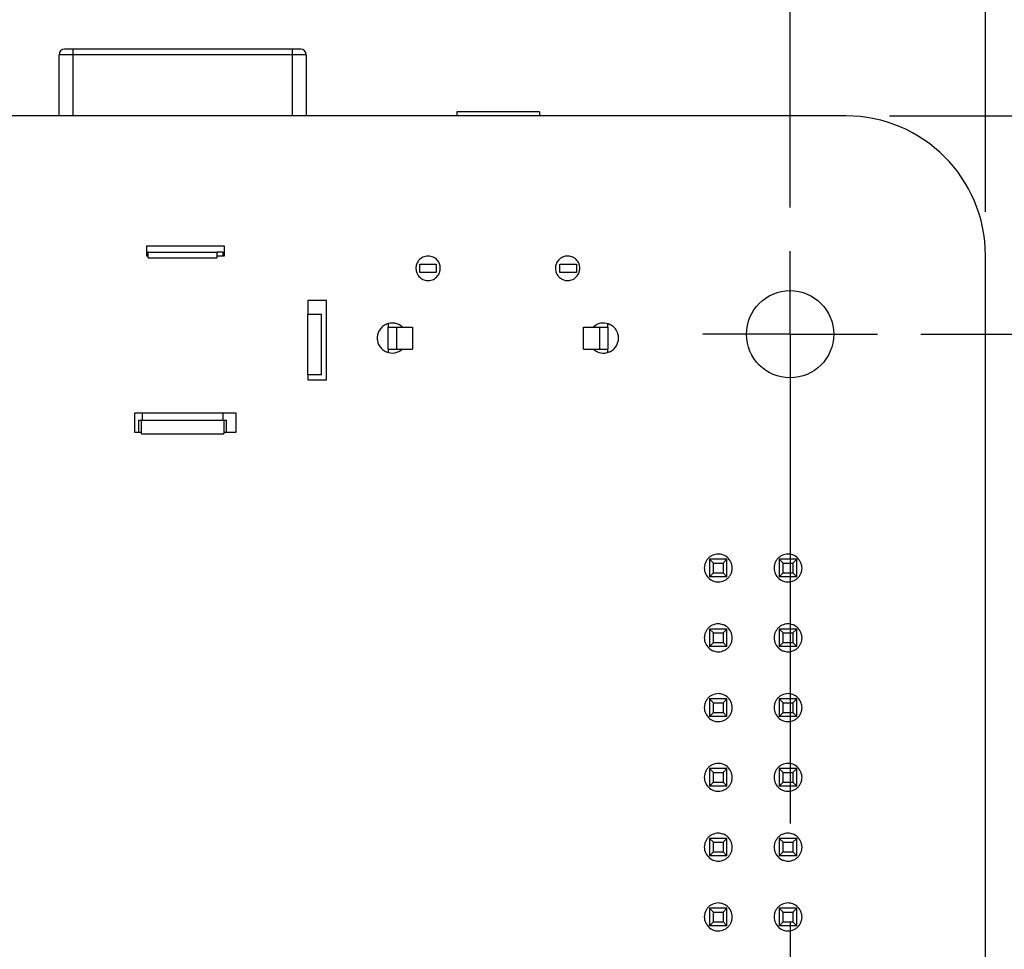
# Model space of a CAD drawing. Header units: inches. Extents: x 0 to 34, y 0 to 22.
# Tile 28 of 32: x 26.3 to 27.7, y 12.1 to 13.5. Entities that reach past the tile are written whole.
import ezdxf

# ---------------------------------------------------------------- set-up
doc = ezdxf.new("R2010")
doc.units = ezdxf.units.IN
doc.header["$LTSCALE"] = 1.87
doc.header["$MEASUREMENT"] = 0
doc.linetypes.add('CENTER', pattern=[0.6, 0.375, -0.075, 0.075, -0.075])
doc.layers.get('0').update_dxf_attribs({"linetype": 'CONTINUOUS'})
doc.layers.add('DEFAULT_1', color=7, linetype='CENTER')
doc.layers.add('DIMENSIONS', color=7, linetype='CONTINUOUS')
doc.styles.get("Standard").update_dxf_attribs({"font": 'txt', "width": 0.8})
doc.dimstyles.new('DIMSTYLE_4', dxfattribs={"dimtxt": 0.125, "dimasz": 0.18, "dimexe": 0.18, "dimexo": 0.0625, "dimgap": 0.09, "dimtad": 0, "dimtih": 1, "dimtoh": 1, "dimzin": 4, "dimdsep": 46, "dimtxsty": 'STANDARD', "dimblk": '_FILLED', "dimblk1": '_FILLED', "dimblk2": '_FILLED', "dimcen": 0.09, "dimadec": 0, "dimazin": 0, "dimtp": 0.02, "dimtm": 0.02, "dimtfac": 1, "dimtofl": 0, "dimtmove": 0, "dimatfit": 3, "dimldrblk": '_FILLED', "dimfxl": 1, "dimtolj": 1, "dimtzin": 4, "dimarcsym": 0})

# ---------------------------------------------------------------- blocks, each defined once
blk = doc.blocks.new('_FILLED')
at = {"color": 0, "linetype": 'BYBLOCK'}
blk.add_solid([(0, 0), (-1, 0.1736), (-1, -0.1736)], dxfattribs=at)
blk = doc.blocks.new('*D34')
at = {"layer": 'DIMENSIONS', "color": 2, "linetype": 'CONTINUOUS'}
for p, q in [((27.5454, 13.026), (28.5128, 13.026)), ((28.3878, 13.026), (28.3878, 10.9847)), ((28.3878, 8.506), (28.3878, 10.5472)), ((27.5454, 8.506), (28.5128, 8.506))]:
    blk.add_line(p, q, dxfattribs=at)
at = {"layer": 'DIMENSIONS', "color": 2, "linetype": 'CONTINUOUS', "xscale": 0.18, "yscale": 0.18, "zscale": 0.18}
for p, rotation in [((28.3878, 13.026), 90), ((28.3878, 8.506), 270)]:
    blk.add_blockref('_FILLED', p, dxfattribs=dict(at, rotation=rotation))
at = {"layer": 'DIMENSIONS', "color": 2, "linetype": 'CONTINUOUS', "insert": (28.3878, 10.9222), "char_height": 0.125, "width": 0.9, "attachment_point": 2, "line_spacing_factor": 0.9}
blk.add_mtext('(4.52{\\Ftxt.shx;\\W2.400000;\\H0.125000; })\\P[114.8]', dxfattribs=at)
blk = doc.blocks.new('*D35')
at = {"layer": 'DIMENSIONS', "color": 2, "linetype": 'CONTINUOUS'}
for p, q in [((27.5003, 13.339), (29.2628, 13.339)), ((29.1378, 13.339), (29.1378, 11.7111)), ((29.1378, 8.193), (29.1378, 11.2736)), ((27.5003, 8.193), (29.2628, 8.193))]:
    blk.add_line(p, q, dxfattribs=at)
at = {"layer": 'DIMENSIONS', "color": 2, "linetype": 'CONTINUOUS', "xscale": 0.18, "yscale": 0.18, "zscale": 0.18}
for p, rotation in [((29.1378, 13.339), 90), ((29.1378, 8.193), 270)]:
    blk.add_blockref('_FILLED', p, dxfattribs=dict(at, rotation=rotation))
at = {"layer": 'DIMENSIONS', "color": 2, "linetype": 'CONTINUOUS', "insert": (29.1378, 11.6486), "char_height": 0.125, "width": 0.9, "attachment_point": 2, "line_spacing_factor": 0.9}
blk.add_mtext('(5.15{\\Ftxt.shx;\\W2.400000;\\H0.125000; })\\P[130.7]', dxfattribs=at)
blk = doc.blocks.new('*D36')
at = {"layer": 'DIMENSIONS', "color": 2, "linetype": 'CONTINUOUS'}
for p, q in [((24.5778, 13.0644), (24.5778, 14.3096)), ((27.3578, 13.2075), (27.3578, 14.3096)), ((24.5778, 14.1846), (25.5053, 14.1846)), ((27.3578, 14.1846), (26.4303, 14.1846))]:
    blk.add_line(p, q, dxfattribs=at)
at = {"layer": 'DIMENSIONS', "color": 2, "linetype": 'CONTINUOUS', "xscale": 0.18, "yscale": 0.18, "zscale": 0.18, "rotation": 180}
blk.add_blockref('_FILLED', (24.5778, 14.1846), dxfattribs=at)
at = {"layer": 'DIMENSIONS', "color": 2, "linetype": 'CONTINUOUS', "xscale": 0.18, "yscale": 0.18, "zscale": 0.18}
blk.add_blockref('_FILLED', (27.3578, 14.1846), dxfattribs=at)
at = {"layer": 'DIMENSIONS', "color": 2, "linetype": 'CONTINUOUS', "insert": (25.9678, 14.2471), "char_height": 0.125, "width": 0.8, "attachment_point": 2, "line_spacing_factor": 0.9}
blk.add_mtext('(2.78{\\Ftxt.shx;\\W1.600000;\\H0.125000; })\\P[70.6]', dxfattribs=at)
blk = doc.blocks.new('*D37')
at = {"layer": 'DIMENSIONS', "color": 2, "linetype": 'CONTINUOUS'}
for p, q in [((24.3818, 13.2015), (24.3818, 15.0596)), ((27.6378, 13.2015), (27.6378, 15.0596)), ((24.3818, 14.9346), (25.5473, 14.9346)), ((27.6378, 14.9346), (26.4723, 14.9346))]:
    blk.add_line(p, q, dxfattribs=at)
at = {"layer": 'DIMENSIONS', "color": 2, "linetype": 'CONTINUOUS', "xscale": 0.18, "yscale": 0.18, "zscale": 0.18, "rotation": 180}
blk.add_blockref('_FILLED', (24.3818, 14.9346), dxfattribs=at)
at = {"layer": 'DIMENSIONS', "color": 2, "linetype": 'CONTINUOUS', "xscale": 0.18, "yscale": 0.18, "zscale": 0.18}
blk.add_blockref('_FILLED', (27.6378, 14.9346), dxfattribs=at)
at = {"layer": 'DIMENSIONS', "color": 2, "linetype": 'CONTINUOUS', "insert": (26.0098, 14.9971), "char_height": 0.125, "width": 0.8, "attachment_point": 2, "line_spacing_factor": 0.9}
blk.add_mtext('(3.26{\\Ftxt.shx;\\W1.600000;\\H0.125000; })\\P[82.7]', dxfattribs=at)

msp = doc.modelspace()

# ---------------------------------------------------------------- linework, layer by layer
at = {"color": 6, "linetype": 'CONTINUOUS'}
for p, q in [((26.3098, 13.339), (26.3098, 13.4267)), ((26.6641, 13.4267), (26.3098, 13.4267)), ((26.6562, 13.4346), (26.3176, 13.4346)), ((26.3295, 13.4346), (26.3295, 13.339)), ((26.6444, 13.339), (26.6444, 13.4346)), ((26.6641, 13.4267), (26.6641, 13.339)), ((26.8802, 13.345), (26.8802, 13.339)), ((26.9983, 13.345), (26.8802, 13.345)), ((26.9983, 13.345), (26.9983, 13.339)), ((27.4378, 13.339), (24.5818, 13.339)), ((26.5361, 13.1433), (26.4377, 13.1433)), ((26.4377, 13.1354), (26.5361, 13.1354)), ((27.6378, 8.393), (27.6378, 13.139)), ((26.827, 13.1147), (26.827, 13.1265)), ((26.827, 13.1265), (26.8506, 13.1265)), ((26.8506, 13.1147), (26.827, 13.1147)), ((26.8506, 13.1265), (26.8506, 13.1147)), ((27.0278, 13.1147), (27.0278, 13.1265)), ((27.0278, 13.1265), (27.0514, 13.1265)), ((27.0514, 13.1147), (27.0278, 13.1147)), ((27.0514, 13.1265), (27.0514, 13.1147)), ((26.6661, 13.0547), (26.6661, 12.9681)), ((26.6661, 13.0547), (26.6858, 13.0547)), ((26.6858, 12.9681), (26.6858, 13.0547)), ((26.7817, 13.0048), (26.7817, 13.0363)), ((26.7817, 13.0363), (26.8167, 13.0363)), ((26.7936, 13.0363), (26.7936, 13.0048)), ((27.0617, 13.0363), (27.0967, 13.0363)), ((27.0849, 13.0048), (27.0849, 13.0363)), ((27.0967, 13.0363), (27.0967, 13.0048)), ((26.7817, 13.0048), (26.8167, 13.0048)), ((27.0617, 13.0048), (27.0967, 13.0048)), ((26.6858, 12.9681), (26.6661, 12.9681)), ((26.5638, 12.9129), (26.418, 12.9129)), ((26.4239, 12.9031), (26.5499, 12.9031)), ((26.4279, 12.8834), (26.4279, 12.9031)), ((26.546, 12.9031), (26.546, 12.8834)), ((26.418, 12.8859), (26.4279, 12.8859)), ((26.4279, 12.8834), (26.546, 12.8834)), ((26.546, 12.8859), (26.5638, 12.8859)), ((27.2422, 12.7036), (27.2422, 12.6784)), ((27.2673, 12.7036), (27.2422, 12.7036)), ((27.2422, 12.7036), (27.2479, 12.6979)), ((27.2479, 12.6841), (27.2479, 12.6979)), ((27.2479, 12.6979), (27.2616, 12.6979)), ((27.2616, 12.6979), (27.2673, 12.7036)), ((27.2616, 12.6979), (27.2616, 12.6841)), ((27.2673, 12.6784), (27.2673, 12.7036)), ((27.3422, 12.7036), (27.3422, 12.6784)), ((27.3673, 12.7036), (27.3422, 12.7036)), ((27.3422, 12.7036), (27.3479, 12.6979)), ((27.3479, 12.6841), (27.3479, 12.6979)), ((27.3479, 12.6979), (27.3616, 12.6979)), ((27.3616, 12.6979), (27.3673, 12.7036)), ((27.3616, 12.6979), (27.3616, 12.6841)), ((27.3673, 12.6784), (27.3673, 12.7036)), ((27.2422, 12.6784), (27.2479, 12.6841)), ((27.2673, 12.6784), (27.2422, 12.6784)), ((27.2479, 12.6841), (27.2616, 12.6841)), ((27.2616, 12.6841), (27.2673, 12.6784)), ((27.3422, 12.6784), (27.3479, 12.6841)), ((27.3673, 12.6784), (27.3422, 12.6784)), ((27.3479, 12.6841), (27.3616, 12.6841)), ((27.3616, 12.6841), (27.3673, 12.6784)), ((27.2422, 12.6036), (27.2422, 12.5784)), ((27.2673, 12.6036), (27.2422, 12.6036)), ((27.2422, 12.6036), (27.2479, 12.5979)), ((27.2479, 12.5841), (27.2479, 12.5979)), ((27.2479, 12.5979), (27.2616, 12.5979)), ((27.2616, 12.5979), (27.2673, 12.6036)), ((27.2616, 12.5979), (27.2616, 12.5841)), ((27.2673, 12.5784), (27.2673, 12.6036)), ((27.3422, 12.6036), (27.3422, 12.5784)), ((27.3673, 12.6036), (27.3422, 12.6036)), ((27.3422, 12.6036), (27.3479, 12.5979)), ((27.3479, 12.5841), (27.3479, 12.5979)), ((27.3479, 12.5979), (27.3616, 12.5979)), ((27.3616, 12.5979), (27.3673, 12.6036)), ((27.3616, 12.5979), (27.3616, 12.5841)), ((27.3673, 12.5784), (27.3673, 12.6036)), ((27.2422, 12.5784), (27.2479, 12.5841)), ((27.2673, 12.5784), (27.2422, 12.5784)), ((27.2479, 12.5841), (27.2616, 12.5841)), ((27.2616, 12.5841), (27.2673, 12.5784)), ((27.3422, 12.5784), (27.3479, 12.5841)), ((27.3673, 12.5784), (27.3422, 12.5784)), ((27.3479, 12.5841), (27.3616, 12.5841)), ((27.3616, 12.5841), (27.3673, 12.5784)), ((27.2422, 12.5036), (27.2422, 12.4784)), ((27.2673, 12.5036), (27.2422, 12.5036)), ((27.2422, 12.5036), (27.2479, 12.4979)), ((27.2479, 12.4841), (27.2479, 12.4979)), ((27.2479, 12.4979), (27.2616, 12.4979)), ((27.2616, 12.4979), (27.2673, 12.5036)), ((27.2616, 12.4979), (27.2616, 12.4841)), ((27.2673, 12.4784), (27.2673, 12.5036)), ((27.3422, 12.5036), (27.3422, 12.4784)), ((27.3673, 12.5036), (27.3422, 12.5036)), ((27.3422, 12.5036), (27.3479, 12.4979)), ((27.3479, 12.4841), (27.3479, 12.4979)), ((27.3479, 12.4979), (27.3616, 12.4979)), ((27.3616, 12.4979), (27.3673, 12.5036)), ((27.3616, 12.4979), (27.3616, 12.4841)), ((27.3673, 12.4784), (27.3673, 12.5036)), ((27.2422, 12.4784), (27.2479, 12.4841)), ((27.2673, 12.4784), (27.2422, 12.4784)), ((27.2479, 12.4841), (27.2616, 12.4841)), ((27.2616, 12.4841), (27.2673, 12.4784)), ((27.3422, 12.4784), (27.3479, 12.4841)), ((27.3673, 12.4784), (27.3422, 12.4784)), ((27.3479, 12.4841), (27.3616, 12.4841)), ((27.3616, 12.4841), (27.3673, 12.4784)), ((27.2422, 12.4036), (27.2422, 12.3784)), ((27.2673, 12.4036), (27.2422, 12.4036)), ((27.2422, 12.4036), (27.2479, 12.3979)), ((27.2479, 12.3841), (27.2479, 12.3979)), ((27.2479, 12.3979), (27.2616, 12.3979)), ((27.2616, 12.3979), (27.2673, 12.4036)), ((27.2616, 12.3979), (27.2616, 12.3841)), ((27.2673, 12.3784), (27.2673, 12.4036)), ((27.3422, 12.4036), (27.3422, 12.3784)), ((27.3673, 12.4036), (27.3422, 12.4036)), ((27.3422, 12.4036), (27.3479, 12.3979)), ((27.3479, 12.3841), (27.3479, 12.3979)), ((27.3479, 12.3979), (27.3616, 12.3979)), ((27.3616, 12.3979), (27.3673, 12.4036)), ((27.3616, 12.3979), (27.3616, 12.3841)), ((27.3673, 12.3784), (27.3673, 12.4036)), ((27.2422, 12.3784), (27.2479, 12.3841)), ((27.2479, 12.3841), (27.2616, 12.3841)), ((27.2616, 12.3841), (27.2673, 12.3784)), ((27.3422, 12.3784), (27.3479, 12.3841)), ((27.3479, 12.3841), (27.3616, 12.3841)), ((27.3616, 12.3841), (27.3673, 12.3784)), ((27.2673, 12.3784), (27.2422, 12.3784)), ((27.3673, 12.3784), (27.3422, 12.3784)), ((27.2422, 12.3036), (27.2422, 12.2784)), ((27.2673, 12.3036), (27.2422, 12.3036)), ((27.2422, 12.3036), (27.2479, 12.2979)), ((27.2479, 12.2841), (27.2479, 12.2979)), ((27.2479, 12.2979), (27.2616, 12.2979)), ((27.2616, 12.2979), (27.2673, 12.3036)), ((27.2616, 12.2979), (27.2616, 12.2841)), ((27.2673, 12.2784), (27.2673, 12.3036)), ((27.3422, 12.3036), (27.3422, 12.2784)), ((27.3673, 12.3036), (27.3422, 12.3036)), ((27.3422, 12.3036), (27.3479, 12.2979)), ((27.3479, 12.2841), (27.3479, 12.2979)), ((27.3479, 12.2979), (27.3616, 12.2979)), ((27.3616, 12.2979), (27.3673, 12.3036)), ((27.3616, 12.2979), (27.3616, 12.2841)), ((27.3673, 12.2784), (27.3673, 12.3036)), ((27.2422, 12.2784), (27.2479, 12.2841)), ((27.2479, 12.2841), (27.2616, 12.2841)), ((27.2616, 12.2841), (27.2673, 12.2784)), ((27.3422, 12.2784), (27.3479, 12.2841)), ((27.3479, 12.2841), (27.3616, 12.2841)), ((27.3616, 12.2841), (27.3673, 12.2784)), ((27.2673, 12.2784), (27.2422, 12.2784)), ((27.3673, 12.2784), (27.3422, 12.2784)), ((27.2422, 12.2036), (27.2422, 12.1784)), ((27.2673, 12.2036), (27.2422, 12.2036)), ((27.2422, 12.2036), (27.2479, 12.1979)), ((27.2479, 12.1841), (27.2479, 12.1979)), ((27.2479, 12.1979), (27.2616, 12.1979)), ((27.2616, 12.1979), (27.2673, 12.2036)), ((27.2616, 12.1979), (27.2616, 12.1841)), ((27.2673, 12.1784), (27.2673, 12.2036)), ((27.3422, 12.2036), (27.3422, 12.1784)), ((27.3673, 12.2036), (27.3422, 12.2036)), ((27.3422, 12.2036), (27.3479, 12.1979)), ((27.3479, 12.1841), (27.3479, 12.1979)), ((27.3479, 12.1979), (27.3616, 12.1979)), ((27.3616, 12.1979), (27.3673, 12.2036)), ((27.3616, 12.1979), (27.3616, 12.1841)), ((27.3673, 12.1784), (27.3673, 12.2036)), ((27.2422, 12.1784), (27.2479, 12.1841)), ((27.2479, 12.1841), (27.2616, 12.1841)), ((27.2616, 12.1841), (27.2673, 12.1784)), ((27.3422, 12.1784), (27.3479, 12.1841)), ((27.3479, 12.1841), (27.3616, 12.1841)), ((27.3616, 12.1841), (27.3673, 12.1784)), ((27.2673, 12.1784), (27.2422, 12.1784)), ((27.3673, 12.1784), (27.3422, 12.1784))]:
    msp.add_line(p, q, dxfattribs=at)
at = {"color": 7, "linetype": 'CONTINUOUS'}
for p, q in [((26.4349, 13.1525), (26.4349, 13.1385)), ((26.547, 13.1525), (26.4349, 13.1525)), ((26.4377, 13.1437), (26.4349, 13.1437)), ((26.4377, 13.1354), (26.4377, 13.1433)), ((26.545, 13.1437), (26.5361, 13.1437)), ((26.5361, 13.1433), (26.5361, 13.1354)), ((26.545, 13.1385), (26.545, 13.1437)), ((26.547, 13.1385), (26.547, 13.1525)), ((26.4349, 13.1385), (26.4377, 13.1385)), ((26.5361, 13.1385), (26.547, 13.1385)), ((26.6664, 13.0746), (26.6664, 13.0547)), ((26.6934, 13.0746), (26.6664, 13.0746)), ((26.6934, 12.9605), (26.6934, 13.0746)), ((26.7817, 13.041), (26.7817, 13.0363)), ((26.8167, 13.0363), (26.8167, 13.0048)), ((27.0617, 13.0048), (27.0617, 13.0363)), ((27.0967, 13.0363), (27.0967, 13.0408)), ((26.7817, 13.0048), (26.7817, 13.0002)), ((27.0967, 13.0003), (27.0967, 13.0048)), ((26.6664, 12.9681), (26.6664, 12.9605)), ((26.6664, 12.9605), (26.6934, 12.9605)), ((26.418, 12.9129), (26.418, 12.8859)), ((26.4239, 12.9031), (26.4239, 12.8859)), ((26.4289, 12.9129), (26.4289, 12.9031)), ((26.545, 12.9031), (26.545, 12.9129)), ((26.5499, 12.8859), (26.5499, 12.9031)), ((26.5638, 12.8859), (26.5638, 12.9129))]:
    msp.add_line(p, q, dxfattribs=at)
at = {"color": 6, "linetype": 'CONTINUOUS'}
msp.add_circle((27.3578, 13.026), 0.0625, dxfattribs=at)
for centre, radius, start, end in [((26.3176, 13.4267), 0.00787, 90, 180), ((26.6562, 13.4267), 0.00787, 0, 90), ((27.4378, 13.139), 0.2, 0, 90)]:
    msp.add_arc(centre, radius, start, end, dxfattribs=at)
at = {"color": 7, "linetype": 'CONTINUOUS'}
for centre, radius, start, end in [((26.838, 13.1211), 0.0165, 154.1972, 157.3113), ((26.8388, 13.1205), 0.0176, 76.9712, 102.5636), ((26.8398, 13.1212), 0.0163, 25.6456, 29.2806), ((26.8397, 13.12), 0.0165, 334.1972, 337.3113), ((27.0396, 13.12), 0.0166, 334.202, 337.9208), ((26.8378, 13.1199), 0.0163, 205.6456, 209.2806), ((26.8388, 13.1206), 0.0176, 256.9712, 282.5636), ((27.0379, 13.12), 0.0164, 205.6541, 210.9993), ((26.7873, 13.0205), 0.0216, 47.6452, 112.641), ((27.0903, 13.0206), 0.0215, 70.1123, 132.4524), ((27.0904, 13.0208), 0.0213, 67.2881, 70.1324), ((26.7873, 13.0206), 0.0215, 247.3307, 312.4383), ((27.0903, 13.0206), 0.0216, 227.6452, 292.205), ((27.0904, 13.0203), 0.0213, 292.2506, 294.4426), ((27.2549, 12.691), 0.0201, 166.9746, 192.5694), ((27.2548, 12.691), 0.0201, 346.9746, 12.5694), ((27.3549, 12.691), 0.0201, 166.9746, 192.5694), ((27.3548, 12.691), 0.0201, 346.9746, 12.5694), ((27.2549, 12.591), 0.0201, 166.9746, 192.5694), ((27.2548, 12.591), 0.0201, 346.9746, 12.5694), ((27.3549, 12.591), 0.0201, 166.9746, 192.5694), ((27.3548, 12.591), 0.0201, 346.9746, 12.5694), ((27.2549, 12.491), 0.0201, 166.9746, 192.5694), ((27.2548, 12.491), 0.0201, 346.9746, 12.5694), ((27.3549, 12.491), 0.0201, 166.9746, 192.5694), ((27.3548, 12.491), 0.0201, 346.9746, 12.5694), ((27.2549, 12.391), 0.0201, 166.9746, 192.5694), ((27.2548, 12.391), 0.0201, 346.9746, 12.5694), ((27.3549, 12.391), 0.0201, 166.9746, 192.5694), ((27.3548, 12.391), 0.0201, 346.9746, 12.5694), ((27.2549, 12.291), 0.0201, 166.9746, 192.5694), ((27.2548, 12.291), 0.0201, 346.9746, 12.5694), ((27.3549, 12.291), 0.0201, 166.9746, 192.5694), ((27.3548, 12.291), 0.0201, 346.9746, 12.5694), ((27.2549, 12.191), 0.0201, 166.9746, 192.5694), ((27.2548, 12.191), 0.0201, 346.9746, 12.5694), ((27.3549, 12.191), 0.0201, 166.9746, 192.5694), ((27.3548, 12.191), 0.0201, 346.9746, 12.5694)]:
    msp.add_arc(centre, radius, start, end, dxfattribs=at)
for points, knots in [([(26.8228, 13.1275), (26.8225, 13.1269), (26.8217, 13.1247), (26.8214, 13.1223), (26.8213, 13.1206)], [0, 0, 0, 0, 0.250656, 1, 1, 1, 1]), ([(26.835, 13.1376), (26.8325, 13.1371), (26.8277, 13.1348), (26.8243, 13.1306), (26.8231, 13.1283)], [0, 0, 0, 0, 0.499946, 1, 1, 1, 1]), ([(26.8541, 13.1292), (26.8529, 13.1313), (26.8496, 13.135), (26.8451, 13.1371), (26.8428, 13.1376)], [0, 0, 0, 0, 0.500148, 1, 1, 1, 1]), ([(26.8563, 13.1206), (26.8563, 13.1212), (26.8561, 13.1239), (26.8554, 13.1265), (26.8545, 13.1283)], [0, 0, 0, 0, 0.249992, 1, 1, 1, 1]), ([(27.0231, 13.1283), (27.0228, 13.1277), (27.0218, 13.1252), (27.0214, 13.1226), (27.0213, 13.1206)], [0, 0, 0, 0, 0.250662, 1, 1, 1, 1]), ([(27.0428, 13.1376), (27.0409, 13.138), (27.0379, 13.1382), (27.0341, 13.1375), (27.0304, 13.1361), (27.0263, 13.1333), (27.024, 13.1301), (27.0231, 13.1283)], [0, 0, 0, 0, 0.249813, 0.375088, 0.500335, 0.750258, 1, 1, 1, 1]), ([(27.0543, 13.1288), (27.0532, 13.1309), (27.0498, 13.1349), (27.0452, 13.137), (27.0428, 13.1376)], [0, 0, 0, 0, 0.500091, 1, 1, 1, 1]), ([(27.0563, 13.1206), (27.0563, 13.122), (27.0559, 13.1248), (27.055, 13.1275), (27.0543, 13.1288)], [0, 0, 0, 0, 0.499865, 1, 1, 1, 1]), ([(26.8213, 13.1206), (26.8214, 13.1199), (26.8215, 13.1173), (26.8223, 13.1146), (26.8231, 13.1129)], [0, 0, 0, 0, 0.249992, 1, 1, 1, 1]), ([(26.8549, 13.1136), (26.8551, 13.1142), (26.8559, 13.1164), (26.8563, 13.1188), (26.8563, 13.1206)], [0, 0, 0, 0, 0.250656, 1, 1, 1, 1]), ([(27.0213, 13.1206), (27.0214, 13.1199), (27.0215, 13.1173), (27.0223, 13.1146), (27.0231, 13.1129)], [0, 0, 0, 0, 0.249992, 1, 1, 1, 1]), ([(27.055, 13.1138), (27.0552, 13.1143), (27.0559, 13.1165), (27.0563, 13.1188), (27.0563, 13.1206)], [0, 0, 0, 0, 0.250662, 1, 1, 1, 1]), ([(26.8236, 13.1119), (26.8248, 13.1099), (26.8281, 13.1061), (26.8325, 13.1041), (26.8349, 13.1035)], [0, 0, 0, 0, 0.500148, 1, 1, 1, 1]), ([(26.8427, 13.1035), (26.8452, 13.104), (26.85, 13.1063), (26.8534, 13.1105), (26.8545, 13.1128)], [0, 0, 0, 0, 0.499946, 1, 1, 1, 1]), ([(27.0238, 13.1115), (27.0248, 13.11), (27.0272, 13.1071), (27.0311, 13.1047), (27.0345, 13.1035), (27.0381, 13.1029), (27.0409, 13.1031), (27.0427, 13.1035)], [0, 0, 0, 0, 0.249901, 0.499752, 0.624933, 0.750175, 1, 1, 1, 1]), ([(27.0427, 13.1035), (27.0452, 13.104), (27.05, 13.1063), (27.0534, 13.1105), (27.0545, 13.1128)], [0, 0, 0, 0, 0.499946, 1, 1, 1, 1]), ([(26.779, 13.0404), (26.7771, 13.0396), (26.7735, 13.0374), (26.7699, 13.0334), (26.7678, 13.0298), (26.7663, 13.0258), (26.7659, 13.0227), (26.7658, 13.0206)], [0, 0, 0, 0, 0.249789, 0.499725, 0.624977, 0.750245, 1, 1, 1, 1]), ([(27.1118, 13.0206), (27.1118, 13.0227), (27.1113, 13.0258), (27.1099, 13.0298), (27.1078, 13.0334), (27.1042, 13.0374), (27.1006, 13.0396), (27.0986, 13.0404)], [0, 0, 0, 0, 0.249772, 0.375021, 0.500265, 0.750209, 1, 1, 1, 1]), ([(26.7658, 13.0206), (26.7659, 13.0185), (26.7663, 13.0153), (26.7678, 13.0114), (26.7699, 13.0077), (26.7735, 13.0037), (26.7771, 13.0015), (26.779, 13.0007)], [0, 0, 0, 0, 0.249772, 0.375021, 0.500265, 0.750209, 1, 1, 1, 1]), ([(27.0992, 13.001), (27.1011, 13.0018), (27.1046, 13.0041), (27.108, 13.008), (27.11, 13.0116), (27.1114, 13.0154), (27.1118, 13.0185), (27.1118, 13.0206)], [0, 0, 0, 0, 0.249813, 0.499757, 0.62499, 0.750254, 1, 1, 1, 1]), ([(27.2548, 12.711), (27.2519, 12.7109), (27.2473, 12.7099), (27.2423, 12.7068), (27.2401, 12.7046), (27.2392, 12.7035)], [0, 0, 0, 0, 0.498435, 0.749037, 1, 1, 1, 1]), ([(27.2636, 12.7089), (27.2629, 12.7093), (27.2601, 12.7104), (27.2571, 12.7109), (27.2548, 12.711)], [0, 0, 0, 0, 0.250778, 1, 1, 1, 1]), ([(27.2743, 12.6953), (27.2737, 12.6982), (27.2711, 12.7038), (27.2663, 12.7077), (27.2636, 12.7089)], [0, 0, 0, 0, 0.499977, 1, 1, 1, 1]), ([(27.3548, 12.711), (27.3519, 12.7109), (27.3473, 12.7099), (27.3423, 12.7068), (27.3401, 12.7046), (27.3392, 12.7035)], [0, 0, 0, 0, 0.498435, 0.749037, 1, 1, 1, 1]), ([(27.3636, 12.7089), (27.3629, 12.7093), (27.3601, 12.7104), (27.3571, 12.7109), (27.3548, 12.711)], [0, 0, 0, 0, 0.250778, 1, 1, 1, 1]), ([(27.3743, 12.6953), (27.3737, 12.6982), (27.3711, 12.7038), (27.3663, 12.7077), (27.3636, 12.7089)], [0, 0, 0, 0, 0.499977, 1, 1, 1, 1]), ([(27.2392, 12.7035), (27.2383, 12.7023), (27.2367, 12.6998), (27.2357, 12.6969), (27.2353, 12.6955)], [0, 0, 0, 0, 0.500181, 1, 1, 1, 1]), ([(27.3392, 12.7035), (27.3383, 12.7023), (27.3367, 12.6998), (27.3357, 12.6969), (27.3353, 12.6955)], [0, 0, 0, 0, 0.500181, 1, 1, 1, 1]), ([(27.2353, 12.6866), (27.236, 12.6837), (27.2386, 12.6782), (27.2434, 12.6743), (27.2461, 12.673)], [0, 0, 0, 0, 0.499977, 1, 1, 1, 1]), ([(27.2548, 12.671), (27.2578, 12.671), (27.2623, 12.672), (27.2674, 12.6752), (27.2695, 12.6773), (27.2705, 12.6785)], [0, 0, 0, 0, 0.498435, 0.749037, 1, 1, 1, 1]), ([(27.2705, 12.6785), (27.2714, 12.6796), (27.273, 12.6822), (27.274, 12.685), (27.2743, 12.6864)], [0, 0, 0, 0, 0.500181, 1, 1, 1, 1]), ([(27.3353, 12.6866), (27.336, 12.6837), (27.3386, 12.6782), (27.3434, 12.6743), (27.3461, 12.673)], [0, 0, 0, 0, 0.499977, 1, 1, 1, 1]), ([(27.3548, 12.671), (27.3578, 12.671), (27.3623, 12.672), (27.3674, 12.6752), (27.3695, 12.6773), (27.3705, 12.6785)], [0, 0, 0, 0, 0.498435, 0.749037, 1, 1, 1, 1]), ([(27.3705, 12.6785), (27.3714, 12.6796), (27.373, 12.6822), (27.374, 12.685), (27.3743, 12.6864)], [0, 0, 0, 0, 0.500181, 1, 1, 1, 1]), ([(27.2461, 12.673), (27.2467, 12.6727), (27.2495, 12.6715), (27.2526, 12.671), (27.2548, 12.671)], [0, 0, 0, 0, 0.250778, 1, 1, 1, 1]), ([(27.3461, 12.673), (27.3467, 12.6727), (27.3495, 12.6715), (27.3526, 12.671), (27.3548, 12.671)], [0, 0, 0, 0, 0.250778, 1, 1, 1, 1]), ([(27.2548, 12.611), (27.2519, 12.6109), (27.2473, 12.6099), (27.2423, 12.6068), (27.2401, 12.6046), (27.2392, 12.6035)], [0, 0, 0, 0, 0.498435, 0.749037, 1, 1, 1, 1]), ([(27.2636, 12.6089), (27.2629, 12.6093), (27.2601, 12.6104), (27.2571, 12.6109), (27.2548, 12.611)], [0, 0, 0, 0, 0.250778, 1, 1, 1, 1]), ([(27.2743, 12.5953), (27.2737, 12.5982), (27.2711, 12.6038), (27.2663, 12.6077), (27.2636, 12.6089)], [0, 0, 0, 0, 0.499977, 1, 1, 1, 1]), ([(27.3548, 12.611), (27.3519, 12.6109), (27.3473, 12.6099), (27.3423, 12.6068), (27.3401, 12.6046), (27.3392, 12.6035)], [0, 0, 0, 0, 0.498435, 0.749037, 1, 1, 1, 1]), ([(27.3636, 12.6089), (27.3629, 12.6093), (27.3601, 12.6104), (27.3571, 12.6109), (27.3548, 12.611)], [0, 0, 0, 0, 0.250778, 1, 1, 1, 1]), ([(27.3743, 12.5953), (27.3737, 12.5982), (27.3711, 12.6038), (27.3663, 12.6077), (27.3636, 12.6089)], [0, 0, 0, 0, 0.499977, 1, 1, 1, 1]), ([(27.2392, 12.6035), (27.2383, 12.6023), (27.2367, 12.5998), (27.2357, 12.5969), (27.2353, 12.5955)], [0, 0, 0, 0, 0.500181, 1, 1, 1, 1]), ([(27.3392, 12.6035), (27.3383, 12.6023), (27.3367, 12.5998), (27.3357, 12.5969), (27.3353, 12.5955)], [0, 0, 0, 0, 0.500181, 1, 1, 1, 1]), ([(27.2353, 12.5866), (27.236, 12.5837), (27.2386, 12.5782), (27.2434, 12.5743), (27.2461, 12.573)], [0, 0, 0, 0, 0.499977, 1, 1, 1, 1]), ([(27.2548, 12.571), (27.2578, 12.571), (27.2623, 12.572), (27.2674, 12.5752), (27.2695, 12.5773), (27.2705, 12.5785)], [0, 0, 0, 0, 0.498435, 0.749037, 1, 1, 1, 1]), ([(27.2705, 12.5785), (27.2714, 12.5796), (27.273, 12.5822), (27.274, 12.585), (27.2743, 12.5864)], [0, 0, 0, 0, 0.500181, 1, 1, 1, 1]), ([(27.3353, 12.5866), (27.336, 12.5837), (27.3386, 12.5782), (27.3434, 12.5743), (27.3461, 12.573)], [0, 0, 0, 0, 0.499977, 1, 1, 1, 1]), ([(27.3548, 12.571), (27.3578, 12.571), (27.3623, 12.572), (27.3674, 12.5752), (27.3695, 12.5773), (27.3705, 12.5785)], [0, 0, 0, 0, 0.498435, 0.749037, 1, 1, 1, 1]), ([(27.3705, 12.5785), (27.3714, 12.5796), (27.373, 12.5822), (27.374, 12.585), (27.3743, 12.5864)], [0, 0, 0, 0, 0.500181, 1, 1, 1, 1]), ([(27.2461, 12.573), (27.2467, 12.5727), (27.2495, 12.5715), (27.2526, 12.571), (27.2548, 12.571)], [0, 0, 0, 0, 0.250778, 1, 1, 1, 1]), ([(27.3461, 12.573), (27.3467, 12.5727), (27.3495, 12.5715), (27.3526, 12.571), (27.3548, 12.571)], [0, 0, 0, 0, 0.250778, 1, 1, 1, 1]), ([(27.2548, 12.511), (27.2519, 12.5109), (27.2473, 12.5099), (27.2423, 12.5068), (27.2401, 12.5046), (27.2392, 12.5035)], [0, 0, 0, 0, 0.498435, 0.749037, 1, 1, 1, 1]), ([(27.2636, 12.5089), (27.2629, 12.5093), (27.2601, 12.5104), (27.2571, 12.5109), (27.2548, 12.511)], [0, 0, 0, 0, 0.250778, 1, 1, 1, 1]), ([(27.2743, 12.4953), (27.2737, 12.4982), (27.2711, 12.5038), (27.2663, 12.5077), (27.2636, 12.5089)], [0, 0, 0, 0, 0.499977, 1, 1, 1, 1]), ([(27.3548, 12.511), (27.3519, 12.5109), (27.3473, 12.5099), (27.3423, 12.5068), (27.3401, 12.5046), (27.3392, 12.5035)], [0, 0, 0, 0, 0.498435, 0.749037, 1, 1, 1, 1]), ([(27.3636, 12.5089), (27.3629, 12.5093), (27.3601, 12.5104), (27.3571, 12.5109), (27.3548, 12.511)], [0, 0, 0, 0, 0.250778, 1, 1, 1, 1]), ([(27.3743, 12.4953), (27.3737, 12.4982), (27.3711, 12.5038), (27.3663, 12.5077), (27.3636, 12.5089)], [0, 0, 0, 0, 0.499977, 1, 1, 1, 1]), ([(27.2392, 12.5035), (27.2383, 12.5023), (27.2367, 12.4998), (27.2357, 12.4969), (27.2353, 12.4955)], [0, 0, 0, 0, 0.500181, 1, 1, 1, 1]), ([(27.3392, 12.5035), (27.3383, 12.5023), (27.3367, 12.4998), (27.3357, 12.4969), (27.3353, 12.4955)], [0, 0, 0, 0, 0.500181, 1, 1, 1, 1]), ([(27.2353, 12.4866), (27.236, 12.4837), (27.2386, 12.4782), (27.2434, 12.4743), (27.2461, 12.473)], [0, 0, 0, 0, 0.499977, 1, 1, 1, 1]), ([(27.2548, 12.471), (27.2578, 12.471), (27.2623, 12.472), (27.2674, 12.4752), (27.2695, 12.4773), (27.2705, 12.4785)], [0, 0, 0, 0, 0.498435, 0.749037, 1, 1, 1, 1]), ([(27.2705, 12.4785), (27.2714, 12.4796), (27.273, 12.4822), (27.274, 12.485), (27.2743, 12.4864)], [0, 0, 0, 0, 0.500181, 1, 1, 1, 1]), ([(27.3353, 12.4866), (27.336, 12.4837), (27.3386, 12.4782), (27.3434, 12.4743), (27.3461, 12.473)], [0, 0, 0, 0, 0.499977, 1, 1, 1, 1]), ([(27.3548, 12.471), (27.3578, 12.471), (27.3623, 12.472), (27.3674, 12.4752), (27.3695, 12.4773), (27.3705, 12.4785)], [0, 0, 0, 0, 0.498435, 0.749037, 1, 1, 1, 1]), ([(27.3705, 12.4785), (27.3714, 12.4796), (27.373, 12.4822), (27.374, 12.485), (27.3743, 12.4864)], [0, 0, 0, 0, 0.500181, 1, 1, 1, 1]), ([(27.2461, 12.473), (27.2467, 12.4727), (27.2495, 12.4715), (27.2526, 12.471), (27.2548, 12.471)], [0, 0, 0, 0, 0.250778, 1, 1, 1, 1]), ([(27.3461, 12.473), (27.3467, 12.4727), (27.3495, 12.4715), (27.3526, 12.471), (27.3548, 12.471)], [0, 0, 0, 0, 0.250778, 1, 1, 1, 1]), ([(27.2548, 12.411), (27.2519, 12.4109), (27.2473, 12.4099), (27.2423, 12.4068), (27.2401, 12.4046), (27.2392, 12.4035)], [0, 0, 0, 0, 0.498435, 0.749037, 1, 1, 1, 1]), ([(27.2636, 12.4089), (27.2629, 12.4093), (27.2601, 12.4104), (27.2571, 12.4109), (27.2548, 12.411)], [0, 0, 0, 0, 0.250778, 1, 1, 1, 1]), ([(27.2743, 12.3953), (27.2737, 12.3982), (27.2711, 12.4038), (27.2663, 12.4077), (27.2636, 12.4089)], [0, 0, 0, 0, 0.499977, 1, 1, 1, 1]), ([(27.3548, 12.411), (27.3519, 12.4109), (27.3473, 12.4099), (27.3423, 12.4068), (27.3401, 12.4046), (27.3392, 12.4035)], [0, 0, 0, 0, 0.498435, 0.749037, 1, 1, 1, 1]), ([(27.3636, 12.4089), (27.3629, 12.4093), (27.3601, 12.4104), (27.3571, 12.4109), (27.3548, 12.411)], [0, 0, 0, 0, 0.250778, 1, 1, 1, 1]), ([(27.3743, 12.3953), (27.3737, 12.3982), (27.3711, 12.4038), (27.3663, 12.4077), (27.3636, 12.4089)], [0, 0, 0, 0, 0.499977, 1, 1, 1, 1]), ([(27.2392, 12.4035), (27.2383, 12.4023), (27.2367, 12.3998), (27.2357, 12.3969), (27.2353, 12.3955)], [0, 0, 0, 0, 0.500181, 1, 1, 1, 1]), ([(27.3392, 12.4035), (27.3383, 12.4023), (27.3367, 12.3998), (27.3357, 12.3969), (27.3353, 12.3955)], [0, 0, 0, 0, 0.500181, 1, 1, 1, 1]), ([(27.2353, 12.3866), (27.236, 12.3837), (27.2386, 12.3782), (27.2434, 12.3743), (27.2461, 12.373)], [0, 0, 0, 0, 0.499977, 1, 1, 1, 1]), ([(27.2705, 12.3785), (27.2714, 12.3796), (27.273, 12.3822), (27.274, 12.385), (27.2743, 12.3864)], [0, 0, 0, 0, 0.500181, 1, 1, 1, 1]), ([(27.3353, 12.3866), (27.336, 12.3837), (27.3386, 12.3782), (27.3434, 12.3743), (27.3461, 12.373)], [0, 0, 0, 0, 0.499977, 1, 1, 1, 1]), ([(27.3705, 12.3785), (27.3714, 12.3796), (27.373, 12.3822), (27.374, 12.385), (27.3743, 12.3864)], [0, 0, 0, 0, 0.500181, 1, 1, 1, 1]), ([(27.2461, 12.373), (27.2467, 12.3727), (27.2495, 12.3715), (27.2526, 12.371), (27.2548, 12.371)], [0, 0, 0, 0, 0.250778, 1, 1, 1, 1]), ([(27.2548, 12.371), (27.2578, 12.371), (27.2623, 12.372), (27.2674, 12.3752), (27.2695, 12.3773), (27.2705, 12.3785)], [0, 0, 0, 0, 0.498435, 0.749037, 1, 1, 1, 1]), ([(27.3461, 12.373), (27.3467, 12.3727), (27.3495, 12.3715), (27.3526, 12.371), (27.3548, 12.371)], [0, 0, 0, 0, 0.250778, 1, 1, 1, 1]), ([(27.3548, 12.371), (27.3578, 12.371), (27.3623, 12.372), (27.3674, 12.3752), (27.3695, 12.3773), (27.3705, 12.3785)], [0, 0, 0, 0, 0.498435, 0.749037, 1, 1, 1, 1]), ([(27.2548, 12.311), (27.2519, 12.3109), (27.2473, 12.3099), (27.2423, 12.3068), (27.2401, 12.3046), (27.2392, 12.3035)], [0, 0, 0, 0, 0.498435, 0.749037, 1, 1, 1, 1]), ([(27.2636, 12.3089), (27.2629, 12.3093), (27.2601, 12.3104), (27.2571, 12.3109), (27.2548, 12.311)], [0, 0, 0, 0, 0.250778, 1, 1, 1, 1]), ([(27.2743, 12.2953), (27.2737, 12.2982), (27.2711, 12.3038), (27.2663, 12.3077), (27.2636, 12.3089)], [0, 0, 0, 0, 0.499977, 1, 1, 1, 1]), ([(27.3548, 12.311), (27.3519, 12.3109), (27.3473, 12.3099), (27.3423, 12.3068), (27.3401, 12.3046), (27.3392, 12.3035)], [0, 0, 0, 0, 0.498435, 0.749037, 1, 1, 1, 1]), ([(27.3636, 12.3089), (27.3629, 12.3093), (27.3601, 12.3104), (27.3571, 12.3109), (27.3548, 12.311)], [0, 0, 0, 0, 0.250778, 1, 1, 1, 1]), ([(27.3743, 12.2953), (27.3737, 12.2982), (27.3711, 12.3038), (27.3663, 12.3077), (27.3636, 12.3089)], [0, 0, 0, 0, 0.499977, 1, 1, 1, 1]), ([(27.2392, 12.3035), (27.2383, 12.3023), (27.2367, 12.2998), (27.2357, 12.2969), (27.2353, 12.2955)], [0, 0, 0, 0, 0.500181, 1, 1, 1, 1]), ([(27.3392, 12.3035), (27.3383, 12.3023), (27.3367, 12.2998), (27.3357, 12.2969), (27.3353, 12.2955)], [0, 0, 0, 0, 0.500181, 1, 1, 1, 1]), ([(27.2353, 12.2866), (27.236, 12.2837), (27.2386, 12.2782), (27.2434, 12.2743), (27.2461, 12.273)], [0, 0, 0, 0, 0.499977, 1, 1, 1, 1]), ([(27.2705, 12.2785), (27.2714, 12.2796), (27.273, 12.2822), (27.274, 12.285), (27.2743, 12.2864)], [0, 0, 0, 0, 0.500181, 1, 1, 1, 1]), ([(27.3353, 12.2866), (27.336, 12.2837), (27.3386, 12.2782), (27.3434, 12.2743), (27.3461, 12.273)], [0, 0, 0, 0, 0.499977, 1, 1, 1, 1]), ([(27.3705, 12.2785), (27.3714, 12.2796), (27.373, 12.2822), (27.374, 12.285), (27.3743, 12.2864)], [0, 0, 0, 0, 0.500181, 1, 1, 1, 1]), ([(27.2461, 12.273), (27.2467, 12.2727), (27.2495, 12.2715), (27.2526, 12.271), (27.2548, 12.271)], [0, 0, 0, 0, 0.250778, 1, 1, 1, 1]), ([(27.2548, 12.271), (27.2578, 12.271), (27.2623, 12.272), (27.2674, 12.2752), (27.2695, 12.2773), (27.2705, 12.2785)], [0, 0, 0, 0, 0.498435, 0.749037, 1, 1, 1, 1]), ([(27.3461, 12.273), (27.3467, 12.2727), (27.3495, 12.2715), (27.3526, 12.271), (27.3548, 12.271)], [0, 0, 0, 0, 0.250778, 1, 1, 1, 1]), ([(27.3548, 12.271), (27.3578, 12.271), (27.3623, 12.272), (27.3674, 12.2752), (27.3695, 12.2773), (27.3705, 12.2785)], [0, 0, 0, 0, 0.498435, 0.749037, 1, 1, 1, 1]), ([(27.2548, 12.211), (27.2519, 12.2109), (27.2473, 12.2099), (27.2423, 12.2068), (27.2401, 12.2046), (27.2392, 12.2035)], [0, 0, 0, 0, 0.498435, 0.749037, 1, 1, 1, 1]), ([(27.2636, 12.2089), (27.2629, 12.2093), (27.2601, 12.2104), (27.2571, 12.2109), (27.2548, 12.211)], [0, 0, 0, 0, 0.250778, 1, 1, 1, 1]), ([(27.3548, 12.211), (27.3519, 12.2109), (27.3473, 12.2099), (27.3423, 12.2068), (27.3401, 12.2046), (27.3392, 12.2035)], [0, 0, 0, 0, 0.498435, 0.749037, 1, 1, 1, 1]), ([(27.3636, 12.2089), (27.3629, 12.2093), (27.3601, 12.2104), (27.3571, 12.2109), (27.3548, 12.211)], [0, 0, 0, 0, 0.250778, 1, 1, 1, 1]), ([(27.2392, 12.2035), (27.2383, 12.2023), (27.2367, 12.1998), (27.2357, 12.1969), (27.2353, 12.1955)], [0, 0, 0, 0, 0.500181, 1, 1, 1, 1]), ([(27.2743, 12.1953), (27.2737, 12.1982), (27.2711, 12.2038), (27.2663, 12.2077), (27.2636, 12.2089)], [0, 0, 0, 0, 0.499977, 1, 1, 1, 1]), ([(27.3392, 12.2035), (27.3383, 12.2023), (27.3367, 12.1998), (27.3357, 12.1969), (27.3353, 12.1955)], [0, 0, 0, 0, 0.500181, 1, 1, 1, 1]), ([(27.3743, 12.1953), (27.3737, 12.1982), (27.3711, 12.2038), (27.3663, 12.2077), (27.3636, 12.2089)], [0, 0, 0, 0, 0.499977, 1, 1, 1, 1]), ([(27.2353, 12.1866), (27.236, 12.1837), (27.2386, 12.1782), (27.2434, 12.1743), (27.2461, 12.173)], [0, 0, 0, 0, 0.499977, 1, 1, 1, 1]), ([(27.2705, 12.1785), (27.2714, 12.1796), (27.273, 12.1822), (27.274, 12.185), (27.2743, 12.1864)], [0, 0, 0, 0, 0.500181, 1, 1, 1, 1]), ([(27.3353, 12.1866), (27.336, 12.1837), (27.3386, 12.1782), (27.3434, 12.1743), (27.3461, 12.173)], [0, 0, 0, 0, 0.499977, 1, 1, 1, 1]), ([(27.3705, 12.1785), (27.3714, 12.1796), (27.373, 12.1822), (27.374, 12.185), (27.3743, 12.1864)], [0, 0, 0, 0, 0.500181, 1, 1, 1, 1]), ([(27.2461, 12.173), (27.2467, 12.1727), (27.2495, 12.1715), (27.2526, 12.171), (27.2548, 12.171)], [0, 0, 0, 0, 0.250778, 1, 1, 1, 1]), ([(27.2548, 12.171), (27.2578, 12.171), (27.2623, 12.172), (27.2674, 12.1752), (27.2695, 12.1773), (27.2705, 12.1785)], [0, 0, 0, 0, 0.498435, 0.749037, 1, 1, 1, 1]), ([(27.3461, 12.173), (27.3467, 12.1727), (27.3495, 12.1715), (27.3526, 12.171), (27.3548, 12.171)], [0, 0, 0, 0, 0.250778, 1, 1, 1, 1]), ([(27.3548, 12.171), (27.3578, 12.171), (27.3623, 12.172), (27.3674, 12.1752), (27.3695, 12.1773), (27.3705, 12.1785)], [0, 0, 0, 0, 0.498435, 0.749037, 1, 1, 1, 1])]:
    msp.add_open_spline(points, degree=3, knots=knots, dxfattribs=at)
at = {"layer": 'DEFAULT_1', "color": 7, "linetype": 'CENTER'}
for q in [(27.3578, 13.145), (27.2327, 13.026), (27.3578, 8.3816), (27.4829, 13.026)]:
    msp.add_line((27.3578, 13.026), q, dxfattribs=at)

# ---------------------------------------------------------------- dimensions: what is measured, and where the dimension line sits
at = {"layer": 'DIMENSIONS', "color": 2, "linetype": 'CONTINUOUS'}
for base, p1, p2, picture, middle in [((27.6378, 14.9346), (24.3818, 13.2015), (27.6378, 13.2015), '*D37', (25.9348, 14.8409)), ((27.3578, 14.1846), (24.5778, 13.0644), (27.3578, 13.2075), '*D36', (25.8928, 14.0909))]:
    dim = msp.add_linear_dim(base=base, p1=p1, p2=p2, text='(<>)', dimstyle='DIMSTYLE_4', dxfattribs=at)
    dim.commit()
    dim.dimension.update_dxf_attribs({"geometry": picture, "text_midpoint": middle, "dimtype": 160})
for base, p1, p2, picture, middle in [((29.1378, 13.339), (27.5003, 8.193), (27.5003, 13.339), '*D35', (29.0628, 11.4924)), ((28.3878, 13.026), (27.5454, 8.506), (27.5454, 13.026), '*D34', (28.3128, 10.766))]:
    dim = msp.add_linear_dim(base=base, p1=p1, p2=p2, angle=90, text='(<>)', dimstyle='DIMSTYLE_4', dxfattribs=at)
    dim.commit()
    dim.dimension.update_dxf_attribs({"geometry": picture, "text_midpoint": middle, "dimtype": 160})

doc.saveas('drawing.dxf')
